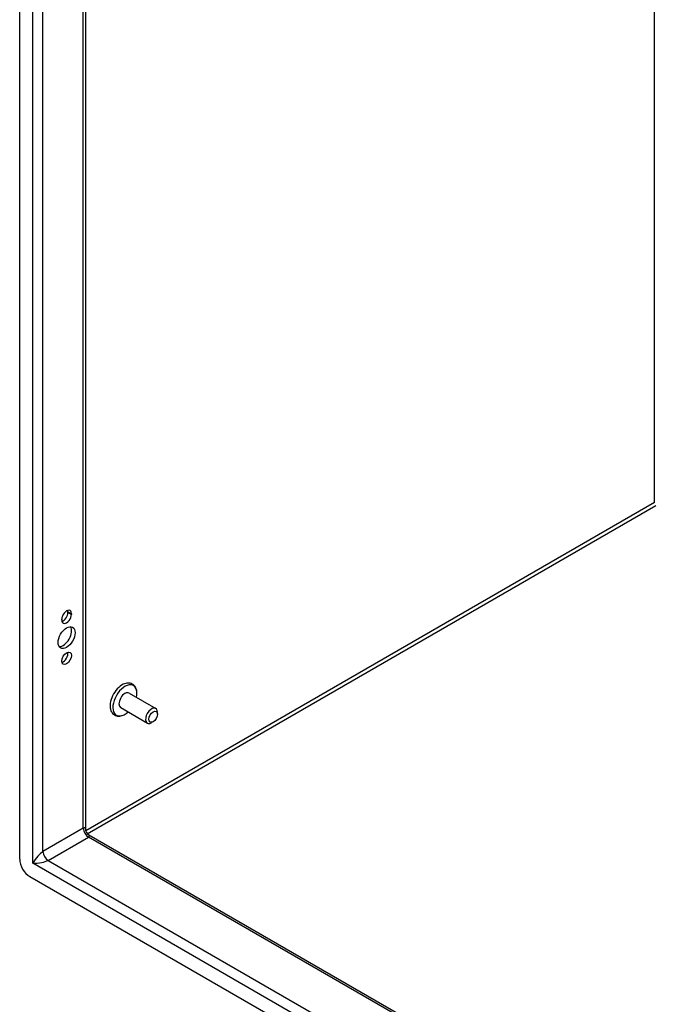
# Model space of a CAD drawing. Header units: inches. Extents: x 172 to 202, y 57.3 to 104.4.
# Tile 2 of 16: x 172 to 180.8, y 67.5 to 81.1. Entities that reach past the tile are written whole.
import ezdxf

# ---------------------------------------------------------------- set-up
doc = ezdxf.new("R2010")
doc.units = ezdxf.units.IN
doc.header["$MEASUREMENT"] = 0
doc.layers.add('Visible Edges(ANSI)', color=7, linetype='Continuous', lineweight=25)
doc.layers.add('Visible Tangent Edges(ANSI)', color=7, linetype='Continuous', lineweight=25)

msp = doc.modelspace()

# ---------------------------------------------------------------- linework, layer by layer
at = {"layer": 'Visible Edges(ANSI)'}
for p, q in [((172.014, 69.485), (172.014, 92.823)), ((172.92, 92.219), (172.92, 69.905)), ((172.595, 72.784), (172.595, 72.794)), ((172.679, 72.888), (172.679, 72.898)), ((172.727, 72.871), (172.727, 72.86)), ((173.523, 71.776), (173.89, 71.564)), ((173.407, 71.575), (173.774, 71.363)), ((173.914, 71.485), (173.914, 71.511)), ((173.854, 71.381), (173.832, 71.368)), ((172.969, 69.819), (192.294, 58.662)), ((192.364, 57.576), (172.153, 69.244))]:
    msp.add_line(p, q, dxfattribs=at)
at = {"layer": 'Visible Edges(ANSI)', "flags": 128}
for points in [[(173.631, 71.784), (173.629, 71.8), (173.626, 71.816), (173.622, 71.831), (173.616, 71.845), (173.609, 71.859), (173.601, 71.871), (173.59, 71.883), (173.579, 71.893), (173.566, 71.901), (173.552, 71.907), (173.537, 71.912), (173.522, 71.914), (173.507, 71.914), (173.491, 71.913), (173.476, 71.91), (173.461, 71.905)], [(173.264, 71.563), (173.267, 71.548), (173.272, 71.533), (173.279, 71.519), (173.287, 71.506), (173.296, 71.494), (173.307, 71.484), (173.32, 71.475), (173.333, 71.468), (173.348, 71.463), (173.363, 71.459), (173.378, 71.458), (173.393, 71.459), (173.409, 71.461), (173.424, 71.465), (173.439, 71.47), (173.454, 71.477)]]:
    msp.add_lwpolyline(points, dxfattribs=at)
at = {"layer": 'Visible Edges(ANSI)'}
msp.add_arc((173.019, 69.905), 0.099, 180, 240, dxfattribs=at)
for centre, major_axis, start_param, end_param in [((172.661, 72.833), (0.0468, 0.081), 5.497787, 8.63938), ((172.613, 72.86), (0.0467, 0.081), 5.497787, 5.743041), ((172.661, 72.822), (-0.0468, -0.081), 5.497787, 8.63938), ((172.613, 72.85), (0.0467, 0.081), 3.681737, 5.497787), ((172.613, 72.569), (-0.083, -0.143), 0.295704, 2.845888), ((172.613, 72.283), (0.0467, 0.081), 3.681737, 5.743041), ((173.428, 71.696), (-0.119, -0.206), 3.731807, 5.692971), ((173.465, 71.675), (0.118, 0.204), 5.228097, 10.479866), ((173.465, 71.675), (-0.058, -0.101), 3.141593, 6.283185), ((173.832, 71.463), (0.058, 0.101), 5.497787, 10.210176), ((172.153, 69.405), (-0.098, 0.17), 0.785398, 2.356194)]:
    msp.add_ellipse(centre, major_axis=major_axis, ratio=0.57735, start_param=start_param, end_param=end_param, dxfattribs=at)
for centre, major_axis in [((172.661, 72.541), (0.083, 0.143)), ((172.661, 72.256), (0.0468, 0.081)), ((173.854, 71.45), (-0.0423, -0.0733))]:
    msp.add_ellipse(centre, major_axis=major_axis, ratio=0.57735, dxfattribs=at)
at = {"layer": 'Visible Tangent Edges(ANSI)'}
for p, q in [((172.195, 69.429), (172.195, 92.671)), ((172.335, 69.591), (172.335, 92.509)), ((172.891, 69.912), (172.891, 92.236)), ((180.764, 74.402), (180.764, 87.69)), ((180.764, 74.402), (172.924, 69.875)), ((172.946, 69.837), (180.785, 74.364)), ((172.679, 72.898), (172.727, 72.871)), ((172.679, 72.888), (172.727, 72.86)), ((172.891, 69.912), (172.335, 69.591)), ((172.405, 69.469), (172.961, 69.79)), ((192.294, 58.628), (172.961, 69.79)), ((192.323, 57.808), (172.195, 69.429)), ((172.405, 69.469), (192.253, 58.01))]:
    msp.add_line(p, q, dxfattribs=at)
for centre, major_axis, ratio, start_param, end_param in [((172.821, 69.79), (-0.095, -0.126), 0.227735, 2.847591, 3.63299), ((172.961, 69.871), (-0.0495, 0.0857), 0.57735, 0.785398, 2.356194), ((172.821, 69.79), (0.156, 0.019), 0.227735, 5.791788, 6.577187), ((172.265, 69.469), (-0.095, -0.126), 0.227735, 3.63299, 5.203786), ((172.405, 69.55), (-0.0495, 0.0857), 0.57735, 0.785398, 2.356194), ((172.265, 69.469), (0.156, 0.019), 0.227735, 4.220992, 5.791788)]:
    msp.add_ellipse(centre, major_axis=major_axis, ratio=ratio, start_param=start_param, end_param=end_param, dxfattribs=at)

doc.saveas('drawing.dxf')
